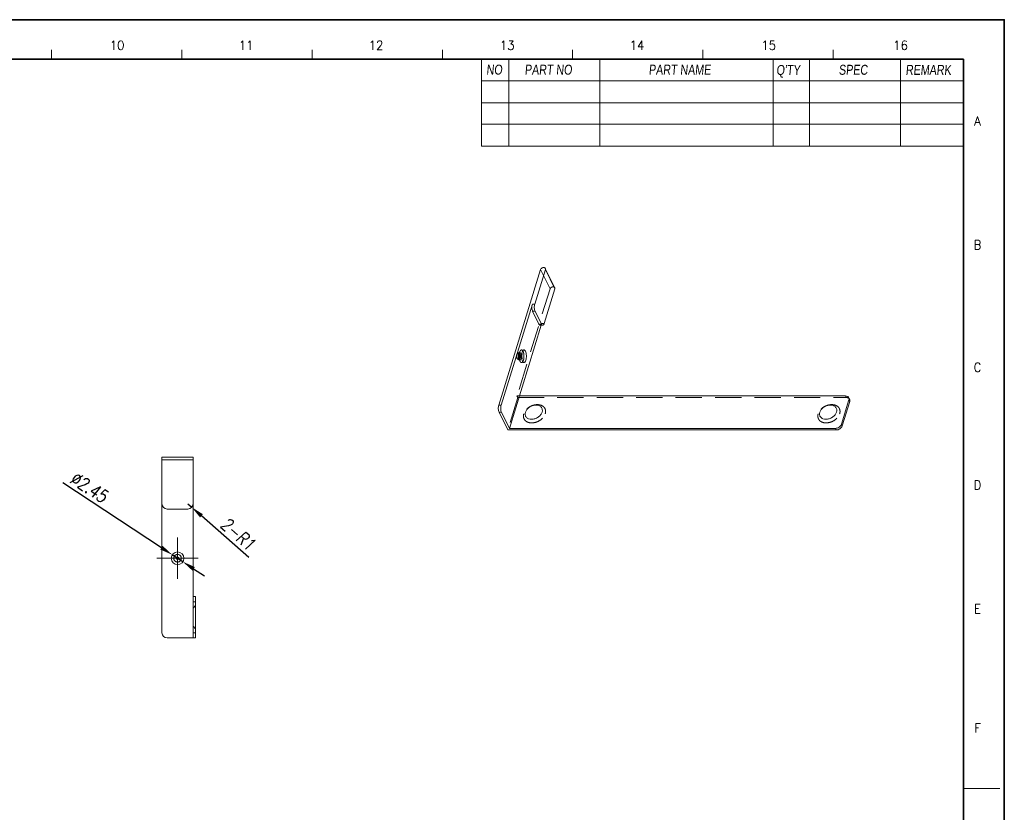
# Model space of a CAD drawing. Header units: millimetres. Extents: x 4497 to 11741, y 5958 to 12619.
# Tile 112 of 256: x 7061 to 7251, y 6602 to 6756. Entities that reach past the tile are written whole.
import ezdxf
from ezdxf.enums import TextEntityAlignment as Align

# ---------------------------------------------------------------- set-up
doc = ezdxf.new("R2010")
doc.units = ezdxf.units.MM
doc.header["$LTSCALE"] = 0.8
doc.header["$PDMODE"] = 3
doc.header["$PDSIZE"] = 0.3125
doc.linetypes.add('CENTER', pattern=[50.8, 31.75, -6.35, 6.35, -6.35])
doc.linetypes.add('HIDDEN', pattern=[9.525, 6.35, -3.175])
doc.layers.get('0').update_dxf_attribs({"linetype": 'CONTINUOUS', "lineweight": 0})
doc.layers.get('Defpoints').update_dxf_attribs({"linetype": 'CONTINUOUS', "lineweight": 0})
for name, color, linetype, lineweight in [('1', 2, 'CENTER', 0), ('2', 3, 'CONTINUOUS', 0), ('3', 5, 'HIDDEN', 0)]:
    doc.layers.add(name, color=color, linetype=linetype, lineweight=lineweight)
doc.styles.get("Standard").update_dxf_attribs({"font": 'romans.shx', "width": 0.8, "oblique": 5, "bigfont": 'whgtxt.shx'})
doc.dimstyles.get("Standard").update_dxf_attribs({"dimtxt": 2.5, "dimasz": 2.5, "dimexe": 0.8, "dimexo": 0.8, "dimgap": 0.8, "dimtad": 1, "dimdsep": 46, "dimtxsty": 'Standard', "dimcen": 0, "dimclrd": 3, "dimclre": 3, "dimclrt": 3, "dimazin": 0, "dimtp": 0.001, "dimtm": 0.001, "dimtfac": 1, "dimtmove": 0, "dimatfit": 3, "dimfxl": 0, "dimtolj": 1, "dimarcsym": 0})

# ---------------------------------------------------------------- blocks, each defined once
blk = doc.blocks.new('X')
at = {"layer": '1'}
for p, q in [((5251.84, 13719.59), (5251.84, 13727.59)), ((5247.84, 13723.59), (5255.84, 13723.59))]:
    blk.add_line(p, q, dxfattribs=at)
blk = doc.blocks.new('*D614')
at = {"layer": '2', "color": 3, "lineweight": -2}
for p, q in [((7093.13, 6662.06), (7093.88, 6661.4)), ((7104.88, 6651.7), (7095.75, 6659.75))]:
    blk.add_line(p, q, dxfattribs=at)
at = {"layer": '2', "color": 3}
blk.add_solid([(7096.03, 6660.06), (7095.48, 6659.43), (7093.88, 6661.4)], dxfattribs=at)
at = {"layer": 'Defpoints', "color": 0}
for p in [(7093.13, 6662.06), (7093.88, 6661.4)]:
    blk.add_point(p, dxfattribs=at)
at = {"layer": '2', "color": 3, "insert": (7102.88, 6656.2), "char_height": 2.5, "attachment_point": 5, "rotation": 318.6157}
blk.add_mtext('\\A1;2-R1', dxfattribs=at)
blk = doc.blocks.new('*D616')
at = {"layer": '2', "color": 3, "lineweight": -2}
for p, q in [((7068.98, 6666.16), (7088.02, 6653.61)), ((7092.15, 6650.88), (7090.1, 6652.23)), ((7094.24, 6649.51), (7096.32, 6648.13))]:
    blk.add_line(p, q, dxfattribs=at)
at = {"layer": '2', "color": 3}
for points in [[(7088.25, 6653.96), (7087.79, 6653.26), (7090.1, 6652.23)], [(7094.47, 6649.86), (7094.01, 6649.16), (7092.15, 6650.88)]]:
    blk.add_solid(points, dxfattribs=at)
at = {"layer": 'Defpoints', "color": 0}
for p in [(7090.1, 6652.23), (7092.15, 6650.88)]:
    blk.add_point(p, dxfattribs=at)
at = {"layer": '2', "color": 3, "insert": (7074.07, 6665.26), "char_height": 2.5, "attachment_point": 5, "rotation": 326.5955}
blk.add_mtext('\\A1;∅2.45', dxfattribs=at)

msp = doc.modelspace()

# ---------------------------------------------------------------- linework, layer by layer
at = {"color": 7, "linetype": 'Continuous'}
for p, q in [((7066.814, 6747.976), (7066.814, 6749.735)), ((7091.967, 6747.976), (7091.967, 6749.735)), ((7117.12, 6747.976), (7117.12, 6749.735)), ((7142.273, 6747.976), (7142.273, 6749.735)), ((7167.427, 6747.976), (7167.427, 6749.735)), ((7192.58, 6747.976), (7192.58, 6749.735)), ((7217.733, 6747.976), (7217.733, 6749.735)), ((7242.886, 6607.083), (7249.922, 6607.083))]:
    msp.add_line(p, q, dxfattribs=at)
at = {"color": 7, "linetype": 'Continuous', "lineweight": 35}
for p in [(6840.437, 6747.976), (7242.886, 6466.191)]:
    msp.add_line(p, (7242.886, 6747.976), dxfattribs=at)
for p, q in [((7149.837, 6747.976), (7149.837, 6731.164)), ((7155.114, 6747.976), (7155.114, 6731.164)), ((7149.837, 6731.164), (7242.886, 6731.164))]:
    msp.add_line(p, q)
at = {"color": 7}
for p, q in [((7172.703, 6747.976), (7172.703, 6731.164)), ((7206.124, 6747.976), (7206.124, 6731.164)), ((7213.159, 6747.976), (7213.159, 6731.164)), ((7230.749, 6747.976), (7230.749, 6731.164)), ((7149.837, 6743.754), (7242.886, 6743.754)), ((7149.837, 6739.533), (7242.886, 6739.533)), ((7149.837, 6735.385), (7242.886, 6735.385))]:
    msp.add_line(p, q, dxfattribs=at)
at = {"linetype": 'Continuous'}
for p, q in [((7161.239, 6707.318), (7153.154, 6681.155)), ((7160.102, 6700.66), (7162.16, 6707.318)), ((7162.148, 6707.538), (7163.978, 6703.809)), ((7162.16, 6707.318), (7163.99, 6703.589)), ((7161.932, 6696.93), (7163.99, 6703.589)), ((7153.614, 6681.155), (7159.642, 6700.66)), ((7159.642, 6700.66), (7160.102, 6700.66)), ((7160.925, 6696.769), (7159.705, 6699.255)), ((7159.705, 6699.255), (7160.165, 6699.255)), ((7160.165, 6699.255), (7161.385, 6696.769)), ((7155.202, 6676.642), (7161.355, 6696.552)), ((7161.385, 6696.769), (7160.925, 6696.769)), ((7161.627, 6696.552), (7161.167, 6696.552)), ((7157.139, 6682.909), (7220.093, 6682.909)), ((7219.32, 6677.425), (7220.772, 6682.125)), ((7219.473, 6677.115), (7220.925, 6681.815)), ((7220.749, 6682.566), (7220.902, 6682.255)), ((7220.772, 6682.125), (7220.925, 6681.815)), ((7153.154, 6681.155), (7153.614, 6681.155)), ((7154.894, 6676.331), (7153.217, 6679.75)), ((7153.217, 6679.75), (7153.677, 6679.75)), ((7155.202, 6676.642), (7153.677, 6679.75)), ((7218.309, 6676.331), (7154.894, 6676.331)), ((7218.157, 6676.642), (7155.202, 6676.642)), ((7218.309, 6676.331), (7218.157, 6676.642)), ((7219.473, 6677.115), (7219.32, 6677.425)), ((7088.127, 6637.159), (7088.127, 6671.059)), ((7088.127, 6671.059), (7094.127, 6671.059)), ((7088.127, 6670.559), (7094.127, 6670.559)), ((7094.127, 6636.159), (7094.127, 6671.059)), ((7089.127, 6661.059), (7093.127, 6661.059)), ((7094.127, 6644.159), (7094.627, 6644.159)), ((7094.627, 6636.159), (7094.627, 6644.159)), ((7094.127, 6643.159), (7094.627, 6643.159)), ((7094.627, 6636.159), (7089.127, 6636.159)), ((7094.627, 6637.159), (7094.127, 6637.159))]:
    msp.add_line(p, q, dxfattribs=at)
at = {"color": 7, "linetype": 'Continuous', "lineweight": 35}
msp.add_lwpolyline([(6830.782, 6755.583), (6830.782, 6458.583), (7250.782, 6458.583), (7250.782, 6755.583)], close=True, dxfattribs=at)
at = {"linetype": 'Continuous'}
for radius in [1.225, 0.245]:
    msp.add_circle((7091.127, 6651.559), radius, dxfattribs=at)
for centre, radius, start, end in [((7159.845, 6690.679), 2.299, 167.22419, 169.38451), ((7220.43, 6682.024), 0.525, 16.12566, 26.13951), ((7089.127, 6662.059), 1, 180, 270), ((7093.127, 6662.059), 1, 270, 0), ((7089.127, 6637.159), 1, 180, 270)]:
    msp.add_arc(centre, radius, start, end, dxfattribs=at)
for points, knots in [([(7161.239, 6707.318), (7161.267, 6707.408), (7161.394, 6707.576), (7161.624, 6707.691), (7161.825, 6707.716), (7161.963, 6707.696), (7162.078, 6707.638), (7162.131, 6707.573), (7162.148, 6707.539)], [0, 0, 0, 0, 0.2518086, 0.5295247, 0.6634331, 0.7864563, 0.8973644, 1, 1, 1, 1]), ([(7162.148, 6707.539), (7162.164, 6707.506), (7162.183, 6707.431), (7162.171, 6707.355), (7162.16, 6707.318)], [0, 0, 0, 0, 0.482768, 1, 1, 1, 1]), ([(7163.99, 6703.589), (7164.001, 6703.626), (7164.013, 6703.701), (7163.994, 6703.777), (7163.978, 6703.809)], [0, 0, 0, 0, 0.517232, 1, 1, 1, 1]), ([(7159.705, 6699.255), (7159.659, 6699.349), (7159.592, 6699.571), (7159.55, 6699.928), (7159.561, 6700.302), (7159.607, 6700.547), (7159.642, 6700.66)], [0, 0, 0, 0, 0.2190261, 0.4806644, 0.7525741, 1, 1, 1, 1]), ([(7160.102, 6700.66), (7160.067, 6700.547), (7160.022, 6700.302), (7160.011, 6699.928), (7160.053, 6699.571), (7160.119, 6699.349), (7160.165, 6699.255)], [0, 0, 0, 0, 0.2474259, 0.5193356, 0.7809739, 1, 1, 1, 1]), ([(7161.167, 6696.552), (7161.12, 6696.552), (7161.045, 6696.592), (7160.974, 6696.679), (7160.941, 6696.736), (7160.925, 6696.769)], [0, 0, 0, 0, 0.4137361, 0.682255, 1, 1, 1, 1]), ([(7161.385, 6696.769), (7161.401, 6696.736), (7161.434, 6696.679), (7161.505, 6696.592), (7161.581, 6696.552), (7161.627, 6696.552)], [0, 0, 0, 0, 0.317745, 0.5862639, 1, 1, 1, 1]), ([(7161.627, 6696.552), (7161.657, 6696.552), (7161.725, 6696.574), (7161.807, 6696.656), (7161.879, 6696.778), (7161.916, 6696.876), (7161.932, 6696.93)], [0, 0, 0, 0, 0.1763789, 0.392803, 0.667473, 1, 1, 1, 1]), ([(7157.585, 6691.102), (7157.557, 6690.951), (7157.528, 6690.641), (7157.543, 6690.33), (7157.564, 6690.175)], [0, 0, 0, 0, 0.4949795, 1, 1, 1, 1]), ([(7158.312, 6691.53), (7158.287, 6691.579), (7158.237, 6691.664), (7158.142, 6691.761), (7158.03, 6691.805), (7157.916, 6691.779), (7157.817, 6691.694), (7157.69, 6691.502), (7157.633, 6691.32), (7157.603, 6691.187)], [0, 0, 0, 0, 0.1377271, 0.247828, 0.3375497, 0.4245245, 0.5280884, 0.6583336, 1, 1, 1, 1]), ([(7157.691, 6691.082), (7157.693, 6691.084), (7157.699, 6691.096), (7157.68, 6691.055), (7157.674, 6691.029), (7157.655, 6690.963), (7157.642, 6690.891), (7157.63, 6690.805), (7157.621, 6690.713), (7157.615, 6690.583), (7157.619, 6690.425), (7157.639, 6690.254), (7157.666, 6690.132), (7157.687, 6690.069), (7157.695, 6690.051)], [0, 0, 0, 0, 0.0071978, 0.0250819, 0.0658339, 0.1247607, 0.1972669, 0.2793653, 0.3678603, 0.4599688, 0.6451118, 0.8148099, 0.9443407, 1, 1, 1, 1]), ([(7157.719, 6689.611), (7157.741, 6689.565), (7157.787, 6689.485), (7157.874, 6689.392), (7157.971, 6689.342), (7158.076, 6689.346), (7158.172, 6689.405), (7158.256, 6689.505), (7158.331, 6689.643), (7158.42, 6689.886), (7158.487, 6690.247), (7158.501, 6690.705), (7158.449, 6691.143), (7158.368, 6691.415), (7158.312, 6691.53)], [0, 0, 0, 0, 0.0542984, 0.0986224, 0.1349082, 0.1683578, 0.2057197, 0.2516095, 0.3076619, 0.3735778, 0.5285502, 0.6989016, 0.8627976, 1, 1, 1, 1]), ([(7157.564, 6690.175), (7157.578, 6690.07), (7157.614, 6689.878), (7157.679, 6689.692), (7157.719, 6689.611)], [0, 0, 0, 0, 0.5397631, 1, 1, 1, 1]), ([(7220.749, 6682.566), (7220.723, 6682.619), (7220.651, 6682.718), (7220.437, 6682.87), (7220.231, 6682.909), (7220.093, 6682.909)], [0, 0, 0, 0, 0.2277301, 0.4667818, 1, 1, 1, 1]), ([(7220.802, 6682.367), (7220.801, 6682.385), (7220.793, 6682.453), (7220.772, 6682.52), (7220.749, 6682.566)], [0, 0, 0, 0, 0.2545796, 1, 1, 1, 1]), ([(7220.772, 6682.125), (7220.779, 6682.146), (7220.799, 6682.224), (7220.806, 6682.307), (7220.802, 6682.367)], [0, 0, 0, 0, 0.2590634, 1, 1, 1, 1]), ([(7220.935, 6682.17), (7220.943, 6682.142), (7220.967, 6682.025), (7220.952, 6681.901), (7220.925, 6681.815)], [0, 0, 0, 0, 0.2404883, 1, 1, 1, 1]), ([(7153.217, 6679.75), (7153.171, 6679.844), (7153.104, 6680.066), (7153.062, 6680.424), (7153.073, 6680.797), (7153.119, 6681.042), (7153.154, 6681.155)], [0, 0, 0, 0, 0.2190261, 0.4806644, 0.7525741, 1, 1, 1, 1]), ([(7153.614, 6681.155), (7153.579, 6681.042), (7153.534, 6680.797), (7153.523, 6680.424), (7153.565, 6680.066), (7153.631, 6679.844), (7153.677, 6679.75)], [0, 0, 0, 0, 0.2474259, 0.5193356, 0.7809739, 1, 1, 1, 1]), ([(7158.303, 6679.775), (7158.251, 6679.608), (7158.224, 6679.338), (7158.329, 6679.009), (7158.518, 6678.721), (7158.916, 6678.462), (7159.513, 6678.371), (7160.158, 6678.481), (7160.766, 6678.776), (7161.254, 6679.212), (7161.468, 6679.585), (7161.527, 6679.775)], [0, 0, 0, 0, 0.1110578, 0.1635672, 0.2160115, 0.3265386, 0.4518898, 0.5906657, 0.7348011, 0.8739845, 1, 1, 1, 1]), ([(7161.527, 6679.775), (7161.578, 6679.943), (7161.605, 6680.213), (7161.501, 6680.542), (7161.312, 6680.83), (7160.914, 6681.089), (7160.316, 6681.18), (7159.671, 6681.069), (7159.064, 6680.775), (7158.575, 6680.339), (7158.362, 6679.966), (7158.303, 6679.775)], [0, 0, 0, 0, 0.1110578, 0.1635672, 0.2160115, 0.3265386, 0.4518898, 0.5906657, 0.7348011, 0.8739845, 1, 1, 1, 1]), ([(7215.151, 6679.775), (7215.099, 6679.608), (7215.072, 6679.338), (7215.177, 6679.009), (7215.366, 6678.721), (7215.764, 6678.462), (7216.361, 6678.371), (7217.006, 6678.481), (7217.614, 6678.776), (7218.102, 6679.212), (7218.316, 6679.585), (7218.374, 6679.775)], [0, 0, 0, 0, 0.1110578, 0.1635672, 0.2160115, 0.3265386, 0.4518898, 0.5906657, 0.7348011, 0.8739845, 1, 1, 1, 1]), ([(7218.374, 6679.775), (7218.426, 6679.943), (7218.453, 6680.213), (7218.349, 6680.542), (7218.159, 6680.83), (7217.761, 6681.089), (7217.164, 6681.18), (7216.519, 6681.069), (7215.911, 6680.775), (7215.423, 6680.339), (7215.21, 6679.966), (7215.151, 6679.775)], [0, 0, 0, 0, 0.1110578, 0.1635672, 0.2160115, 0.3265386, 0.4518898, 0.5906657, 0.7348011, 0.8739845, 1, 1, 1, 1]), ([(7218.157, 6676.642), (7218.282, 6676.642), (7218.539, 6676.687), (7218.983, 6676.9), (7219.25, 6677.2), (7219.32, 6677.425)], [0, 0, 0, 0, 0.2549246, 0.5196302, 1, 1, 1, 1]), ([(7219.473, 6677.115), (7219.403, 6676.889), (7219.135, 6676.589), (7218.692, 6676.376), (7218.435, 6676.331), (7218.309, 6676.331)], [0, 0, 0, 0, 0.4803698, 0.7450754, 1, 1, 1, 1])]:
    msp.add_open_spline(points, degree=3, knots=knots, dxfattribs=at)
at = {"layer": '3'}
for p, q in [((7161.239, 6707.318), (7163.069, 6703.589)), ((7163.069, 6703.589), (7156.678, 6682.909)), ((7161.472, 6696.93), (7161.355, 6696.552)), ((7161.932, 6696.93), (7161.472, 6696.93)), ((7156.831, 6682.598), (7154.894, 6676.331)), ((7156.678, 6682.909), (7156.831, 6682.598)), ((7157.139, 6682.909), (7156.678, 6682.909)), ((7156.831, 6682.598), (7220.246, 6682.598)), ((7220.093, 6682.909), (7220.246, 6682.598)), ((7094.127, 6641.909), (7094.627, 6642.409)), ((7094.127, 6638.409), (7094.627, 6637.909))]:
    msp.add_line(p, q, dxfattribs=at)
msp.add_circle((7091.127, 6651.559), 0.735, dxfattribs=at)
for centre, radius, start, end in [((7157.324, 6690.57), 0.75, 162.82781, 257.45866), ((7157.326, 6690.568), 0.752, 102.61136, 136.74235), ((7157.324, 6690.57), 0.25, 102.54095, 257.46619), ((7157.188, 6689.959), 0.124, 249.10309, 257.44665)]:
    msp.add_arc(centre, radius, start, end, dxfattribs=at)
for points, knots in [([(7163.978, 6703.809), (7163.961, 6703.844), (7163.909, 6703.908), (7163.794, 6703.967), (7163.655, 6703.987), (7163.454, 6703.962), (7163.224, 6703.847), (7163.097, 6703.679), (7163.069, 6703.589)], [0, 0, 0, 0, 0.1026356, 0.2135437, 0.3365669, 0.4704753, 0.7481914, 1, 1, 1, 1]), ([(7161.472, 6696.93), (7161.455, 6696.876), (7161.419, 6696.778), (7161.347, 6696.656), (7161.264, 6696.574), (7161.197, 6696.552), (7161.167, 6696.552)], [0, 0, 0, 0, 0.332527, 0.607197, 0.8236211, 1, 1, 1, 1]), ([(7157.144, 6689.843), (7157.116, 6689.854), (7157.061, 6689.9), (7157, 6690.002), (7156.95, 6690.139), (7156.903, 6690.367), (7156.891, 6690.67), (7156.927, 6690.914), (7156.962, 6691.027)], [0, 0, 0, 0, 0.0708235, 0.1643295, 0.2814352, 0.4178323, 0.7185478, 1, 1, 1, 1]), ([(7156.962, 6691.027), (7156.98, 6691.085), (7157.018, 6691.183), (7157.089, 6691.269), (7157.127, 6691.289)], [0, 0, 0, 0, 0.5833364, 1, 1, 1, 1]), ([(7157.928, 6689.809), (7157.895, 6689.701), (7157.835, 6689.552), (7157.711, 6689.405), (7157.615, 6689.347), (7157.511, 6689.342), (7157.413, 6689.392), (7157.327, 6689.485), (7157.25, 6689.617), (7157.185, 6689.784), (7157.113, 6690.057), (7157.069, 6690.436), (7157.083, 6690.893), (7157.138, 6691.193), (7157.181, 6691.331)], [0, 0, 0, 0, 0.121632, 0.1675252, 0.2048817, 0.2383368, 0.2746383, 0.3189286, 0.373262, 0.4376151, 0.5107123, 0.6746506, 0.8450028, 1, 1, 1, 1]), ([(7157.198, 6691.184), (7157.161, 6691.064), (7157.117, 6690.797), (7157.113, 6690.458), (7157.143, 6690.186), (7157.179, 6690.011), (7157.222, 6689.881), (7157.255, 6689.812), (7157.27, 6689.789)], [0, 0, 0, 0, 0.263476, 0.5663978, 0.7113675, 0.8400998, 0.9415089, 1, 1, 1, 1]), ([(7157.161, 6691.302), (7157.174, 6691.305), (7157.213, 6691.317), (7157.249, 6691.336), (7157.269, 6691.353)], [0, 0, 0, 0, 0.3275303, 1, 1, 1, 1]), ([(7157.161, 6691.302), (7157.189, 6691.308), (7157.257, 6691.295), (7157.335, 6691.209), (7157.397, 6691.08), (7157.444, 6690.911), (7157.471, 6690.715), (7157.475, 6690.506), (7157.457, 6690.304), (7157.429, 6690.174), (7157.41, 6690.113)], [0, 0, 0, 0, 0.063246, 0.1439028, 0.252421, 0.3868546, 0.5395844, 0.7001775, 0.8573728, 1, 1, 1, 1]), ([(7157.181, 6691.331), (7157.214, 6691.44), (7157.274, 6691.588), (7157.398, 6691.736), (7157.494, 6691.794), (7157.598, 6691.799), (7157.696, 6691.748), (7157.782, 6691.655), (7157.859, 6691.523), (7157.924, 6691.356), (7157.996, 6691.084), (7158.04, 6690.704), (7158.026, 6690.247), (7157.971, 6689.947), (7157.928, 6689.809)], [0, 0, 0, 0, 0.121632, 0.1675252, 0.2048817, 0.2383368, 0.2746383, 0.3189286, 0.373262, 0.4376151, 0.5107123, 0.6746506, 0.8450028, 1, 1, 1, 1]), ([(7157.27, 6690.814), (7157.246, 6690.809), (7157.204, 6690.744), (7157.182, 6690.635), (7157.181, 6690.504), (7157.201, 6690.415), (7157.219, 6690.378)], [0, 0, 0, 0, 0.1610486, 0.4266516, 0.7359534, 1, 1, 1, 1]), ([(7157.269, 6691.353), (7157.272, 6691.355), (7157.274, 6691.357), (7157.277, 6691.36), (7157.271, 6691.353), (7157.268, 6691.348), (7157.255, 6691.327), (7157.243, 6691.302), (7157.228, 6691.269), (7157.213, 6691.229), (7157.203, 6691.199), (7157.198, 6691.184)], [0, 0, 0, 0, 0.0440871, 0.0465545, 0.0568647, 0.1144084, 0.2187213, 0.3645203, 0.5462626, 0.7594292, 1, 1, 1, 1]), ([(7157.27, 6690.814), (7157.369, 6690.836), (7157.507, 6690.895), (7157.635, 6691.007), (7157.678, 6691.06), (7157.691, 6691.082)], [0, 0, 0, 0, 0.6011242, 0.8494432, 1, 1, 1, 1]), ([(7157.337, 6690.762), (7157.33, 6690.778), (7157.314, 6690.805), (7157.282, 6690.817), (7157.27, 6690.814)], [0, 0, 0, 0, 0.5893865, 1, 1, 1, 1]), ([(7157.337, 6690.762), (7157.357, 6690.722), (7157.371, 6690.652), (7157.375, 6690.556), (7157.369, 6690.482), (7157.354, 6690.416), (7157.333, 6690.365), (7157.306, 6690.33), (7157.28, 6690.324), (7157.27, 6690.326)], [0, 0, 0, 0, 0.2750016, 0.4356053, 0.59358, 0.7358161, 0.8514582, 0.9362273, 1, 1, 1, 1]), ([(7157.41, 6690.113), (7157.397, 6690.07), (7157.368, 6689.993), (7157.309, 6689.899), (7157.24, 6689.839), (7157.184, 6689.833), (7157.161, 6689.838)], [0, 0, 0, 0, 0.3395186, 0.6134608, 0.823817, 1, 1, 1, 1]), ([(7157.27, 6689.789), (7157.272, 6689.786), (7157.282, 6689.774), (7157.258, 6689.798), (7157.243, 6689.806), (7157.209, 6689.825), (7157.182, 6689.833), (7157.161, 6689.838)], [0, 0, 0, 0, 0.0703991, 0.2187987, 0.3637087, 0.5477198, 1, 1, 1, 1]), ([(7157.27, 6690.326), (7157.265, 6690.327), (7157.242, 6690.338), (7157.228, 6690.36), (7157.219, 6690.378)], [0, 0, 0, 0, 0.2004151, 1, 1, 1, 1]), ([(7157.695, 6690.051), (7157.697, 6690.048), (7157.68, 6690.079), (7157.668, 6690.09), (7157.626, 6690.141), (7157.576, 6690.184), (7157.511, 6690.23), (7157.438, 6690.27), (7157.357, 6690.303), (7157.299, 6690.32), (7157.27, 6690.326)], [0, 0, 0, 0, 0.0204251, 0.0930784, 0.2039353, 0.3406843, 0.4935888, 0.6567466, 0.8263506, 1, 1, 1, 1]), ([(7220.246, 6682.598), (7220.384, 6682.598), (7220.59, 6682.559), (7220.803, 6682.408), (7220.876, 6682.308), (7220.901, 6682.255)], [0, 0, 0, 0, 0.5332182, 0.7722699, 1, 1, 1, 1]), ([(7157.995, 6679.465), (7157.928, 6679.249), (7157.894, 6678.902), (7158.028, 6678.479), (7158.271, 6678.109), (7158.783, 6677.775), (7159.551, 6677.659), (7160.38, 6677.801), (7161.162, 6678.179), (7161.79, 6678.74), (7162.064, 6679.22), (7162.14, 6679.465)], [0, 0, 0, 0, 0.1110443, 0.1635626, 0.216008, 0.3265343, 0.4518932, 0.5906667, 0.7348085, 0.8740065, 1, 1, 1, 1]), ([(7162.14, 6679.465), (7162.206, 6679.68), (7162.241, 6680.027), (7162.106, 6680.45), (7161.863, 6680.82), (7161.351, 6681.154), (7160.583, 6681.27), (7159.754, 6681.128), (7158.973, 6680.75), (7158.345, 6680.189), (7158.07, 6679.709), (7157.995, 6679.465)], [0, 0, 0, 0, 0.1110443, 0.1635626, 0.216008, 0.3265343, 0.4518932, 0.5906667, 0.7348085, 0.8740065, 1, 1, 1, 1]), ([(7214.843, 6679.465), (7214.776, 6679.249), (7214.742, 6678.902), (7214.876, 6678.479), (7215.119, 6678.109), (7215.631, 6677.775), (7216.399, 6677.659), (7217.228, 6677.801), (7218.01, 6678.179), (7218.638, 6678.74), (7218.912, 6679.22), (7218.988, 6679.465)], [0, 0, 0, 0, 0.1110443, 0.1635626, 0.216008, 0.3265343, 0.4518932, 0.5906667, 0.7348085, 0.8740065, 1, 1, 1, 1]), ([(7218.988, 6679.465), (7219.054, 6679.68), (7219.089, 6680.027), (7218.954, 6680.45), (7218.711, 6680.82), (7218.199, 6681.154), (7217.431, 6681.27), (7216.602, 6681.128), (7215.821, 6680.75), (7215.193, 6680.189), (7214.918, 6679.709), (7214.843, 6679.465)], [0, 0, 0, 0, 0.1110443, 0.1635626, 0.216008, 0.3265343, 0.4518932, 0.5906667, 0.7348085, 0.8740065, 1, 1, 1, 1])]:
    msp.add_open_spline(points, degree=3, knots=knots, dxfattribs=at)
for points in [[(7156.608, 6690.792), (7156.641, 6690.899), (7156.701, 6691.002), (7156.778, 6691.084)], [(7157.127, 6691.289), (7157.138, 6691.295), (7157.15, 6691.3), (7157.161, 6691.302)]]:
    msp.add_open_spline(points, degree=3, dxfattribs=at)

# ---------------------------------------------------------------- block references
msp.add_blockref('X', (1839.288, -7072.033))

# ---------------------------------------------------------------- texts
at = {"color": 7, "linetype": 'Continuous', "width": 0.933333}
for s, p in [('10', (7079.469, 6750.648)), ('11', (7104.403, 6750.648)), ('12', (7129.466, 6750.648)), ('13', (7154.786, 6750.648)), ('14', (7179.848, 6750.648)), ('15', (7205.297, 6750.648)), ('16', (7230.745, 6750.648)), ('A', (7245.614, 6735.996)), ('B', (7245.614, 6712.09)), ('C', (7245.614, 6688.441)), ('D', (7245.614, 6665.692)), ('E', (7245.614, 6641.786)), ('F', (7245.614, 6618.779))]:
    msp.add_text(s, height=1.759, dxfattribs=at).set_placement(p, align=Align.MIDDLE_CENTER)
at = {"linetype": 'Continuous', "char_height": 1.92627, "attachment_point": 1}
for s, insert in [('{\\fㅁㅌㅈㅂ|b0|i0|c129|p50;NO}', (7150.747, 6746.901)), ('{\\fㅁㅌㅈㅂ|b0|i0|c129|p50;PART NO}', (7158.149, 6746.889)), ('{\\fㅁㅌㅈㅂ|b0|i0|c129|p50;PART NAME}', (7182.102, 6746.889)), ("{\\fㅁㅌㅈㅂ|b0|i0|c129|p50;Q'TY}", (7206.746, 6746.826)), ('{\\fㅁㅌㅈㅂ|b0|i0|c129|p50;SPEC}', (7218.794, 6746.868)), ('{\\fㅁㅌㅈㅂ|b0|i0|c129|p50;REMARK}', (7231.713, 6746.847))]:
    msp.add_mtext(s, dxfattribs=dict(at, insert=insert))

# ---------------------------------------------------------------- dimensions: what is measured, and where the dimension line sits
at = {"layer": '2'}
dim = msp.add_diameter_dim_2p(p1=(7092.149, 6650.885), p2=(7090.104, 6652.233), dimstyle='Standard', override={"dimazin": 2}, dxfattribs=at)
dim.commit()
dim.dimension.update_dxf_attribs({"geometry": '*D616', "text_midpoint": (7072.943, 6663.551), "dimtype": 163})
dim = msp.add_radius_dim(center=(7093.127, 6662.059), mpoint=(7093.877, 6661.398), text='2-<>', dimstyle='Standard', override={"dimazin": 2}, dxfattribs=at)
dim.commit()
dim.dimension.update_dxf_attribs({"geometry": '*D614', "text_midpoint": (7101.521, 6654.663), "dimtype": 164})

doc.saveas('drawing.dxf')
